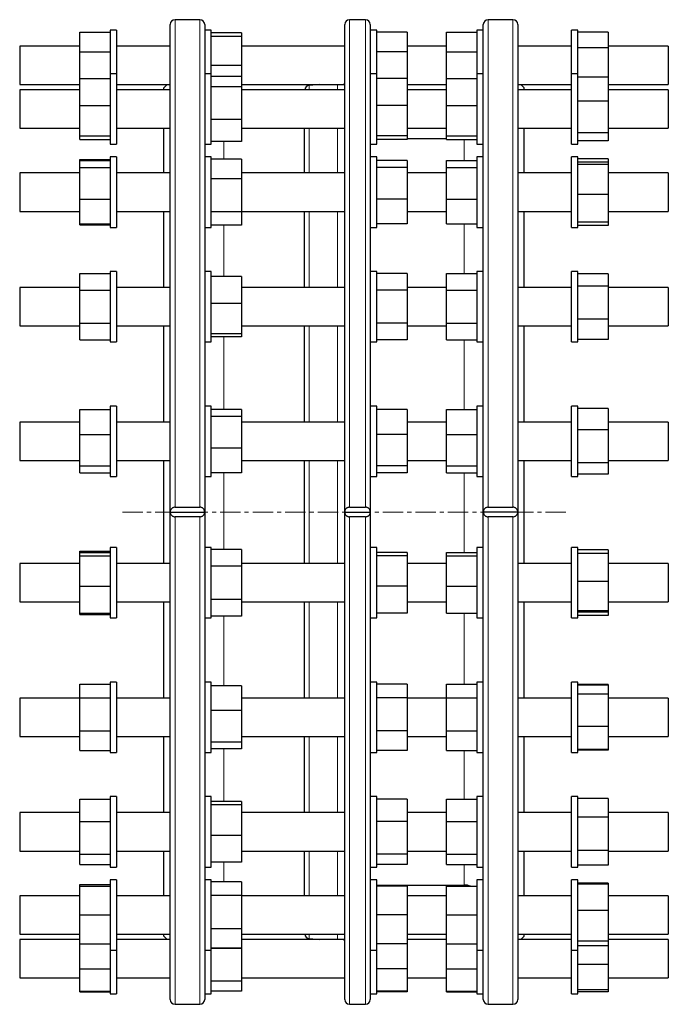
# Model space of a CAD drawing. Header units: millimetres. Extents: x 90 to 1275, y 69 to 1160.
# Tile 2 of 2: x 870 to 1275, y 527 to 1142. Entities that reach past the tile are written whole.
import ezdxf

# ---------------------------------------------------------------- set-up
doc = ezdxf.new("R2010")
doc.units = ezdxf.units.MM
doc.linetypes.add('CENTERX2', pattern=[20.32, 12.7, -2.54, 2.54, -2.54])
doc.layers.add('FORMAT', color=7, linetype='Continuous')

msp = doc.modelspace()

# ---------------------------------------------------------------- linework, layer by layer
at = {"color": 7, "linetype": 'Continuous', "lineweight": 25}
for p, q in [((964.11, 834.53), (964.11, 1139.03)), ((982.61, 1142.03), (967.11, 1142.03)), ((985.61, 1139.03), (985.61, 1135.28)), ((1073.05, 834.53), (1073.05, 1139.03)), ((1086.05, 1142.03), (1076.05, 1142.03)), ((1089.05, 1139.03), (1089.05, 1135.28)), ((1159.61, 1135.28), (1159.61, 1139.03)), ((1178.11, 1142.03), (1162.61, 1142.03)), ((1181.11, 1139.03), (1181.11, 834.53)), ((907.61, 1122.01), (907.61, 1134.22)), ((907.61, 1134.22), (926.61, 1134.22)), ((930.61, 1135.55), (926.61, 1135.55)), ((926.61, 1135.55), (926.61, 1108.24)), ((930.61, 1135.55), (930.61, 1108.24)), ((989.61, 1135.55), (985.61, 1135.55)), ((985.61, 1135.28), (985.61, 1105.84)), ((989.61, 1113.44), (989.61, 1135.55)), ((1008.61, 1133.86), (989.61, 1133.86)), ((1008.61, 1131.61), (989.61, 1131.61)), ((1008.61, 1133.86), (1008.61, 1131.61)), ((1008.61, 1131.61), (1008.61, 1131.5)), ((1093.05, 1135.55), (1089.05, 1135.55)), ((1089.05, 1135.28), (1089.05, 1105.84)), ((1093.05, 1108.24), (1093.05, 1135.55)), ((1112.05, 1134.22), (1093.05, 1134.22)), ((1112.05, 1134.22), (1112.05, 1122.01)), ((1136.61, 1134.22), (1155.61, 1134.22)), ((1136.61, 1122.01), (1136.61, 1134.22)), ((1159.61, 1135.55), (1155.61, 1135.55)), ((1155.61, 1135.55), (1155.61, 1108.24)), ((1159.61, 1105.84), (1159.61, 1135.28)), ((1218.61, 1135.55), (1214.61, 1135.55)), ((1214.61, 1125.18), (1214.61, 1135.55)), ((1218.61, 1125.18), (1218.61, 1135.55)), ((1237.61, 1134.33), (1218.61, 1134.33)), ((1237.61, 1134.33), (1237.61, 1124.54)), ((907.61, 1125.55), (870.11, 1125.55)), ((870.11, 1125.55), (870.11, 1101.55)), ((964.11, 1125.55), (930.61, 1125.55)), ((1008.61, 1131.5), (989.61, 1131.5)), ((1008.61, 1131.5), (1008.61, 1113.45)), ((1073.05, 1125.55), (1008.61, 1125.55)), ((1136.61, 1125.55), (1112.05, 1125.55)), ((1214.61, 1125.55), (1181.11, 1125.55)), ((1275.11, 1125.55), (1237.61, 1125.55)), ((1275.11, 1125.55), (1275.11, 1101.55)), ((907.61, 1122.01), (926.61, 1122.01)), ((907.61, 1105.23), (907.61, 1122.01)), ((1112.05, 1122.01), (1093.05, 1122.01)), ((1112.05, 1122.01), (1112.05, 1105.23)), ((1136.61, 1122.01), (1155.61, 1122.01)), ((1136.61, 1105.23), (1136.61, 1122.01)), ((1214.61, 1108.24), (1214.61, 1125.18)), ((1218.61, 1108.24), (1218.61, 1125.18)), ((1237.61, 1124.54), (1218.61, 1124.54)), ((1237.61, 1124.54), (1237.61, 1106.21)), ((1008.61, 1113.45), (989.61, 1113.45)), ((989.61, 1108.24), (989.61, 1113.44)), ((1008.61, 1113.45), (1008.61, 1106.59)), ((930.61, 1108.24), (926.61, 1108.24)), ((926.61, 1108.24), (926.61, 1064.24)), ((930.61, 1108.24), (930.61, 1064.24)), ((989.61, 1108.24), (985.61, 1108.24)), ((989.61, 1079.33), (989.61, 1108.24)), ((1093.05, 1108.24), (1089.05, 1108.24)), ((1093.05, 1064.24), (1093.05, 1108.24)), ((1159.61, 1108.24), (1155.61, 1108.24)), ((1155.61, 1108.24), (1155.61, 1064.24)), ((1218.61, 1108.24), (1214.61, 1108.24)), ((1214.61, 1091.53), (1214.61, 1108.24)), ((1218.61, 1091.53), (1218.61, 1108.24)), ((870.11, 1101.55), (907.61, 1101.55)), ((907.61, 1088.41), (907.61, 1105.23)), ((907.61, 1105.23), (926.61, 1105.23)), ((930.61, 1101.55), (964.11, 1101.55)), ((962.13, 1101.55), (960.11, 1099.53)), ((985.61, 1105.84), (985.61, 1049.84)), ((1008.61, 1106.59), (989.61, 1106.59)), ((1008.61, 1106.59), (1008.61, 1100.07)), ((1008.61, 1101.55), (1072.49, 1101.55)), ((1057.59, 1101.55), (1050.79, 1100.96)), ((1089.05, 1105.84), (1089.05, 1049.84)), ((1112.05, 1105.23), (1093.05, 1105.23)), ((1112.05, 1105.23), (1112.05, 1088.41)), ((1112.05, 1101.55), (1136.61, 1101.55)), ((1136.61, 1088.41), (1136.61, 1105.23)), ((1136.61, 1105.23), (1155.61, 1105.23)), ((1159.61, 1049.84), (1159.61, 1105.84)), ((1181.11, 1101.55), (1214.61, 1101.55)), ((1185.11, 1099.53), (1183.09, 1101.55)), ((1237.61, 1106.21), (1218.61, 1106.21)), ((1237.61, 1106.21), (1237.61, 1091.24)), ((1237.61, 1101.55), (1275.11, 1101.55)), ((907.61, 1098.24), (870.11, 1098.24)), ((870.11, 1098.24), (870.11, 1074.24)), ((964.11, 1098.24), (930.61, 1098.24)), ((960.11, 1098.24), (960.11, 1099.53)), ((1008.61, 1100.07), (989.61, 1100.07)), ((1008.61, 1100.07), (1008.61, 1079.72)), ((1073.05, 1098.24), (1008.61, 1098.24)), ((1136.61, 1098.24), (1112.05, 1098.24)), ((1214.61, 1098.24), (1181.11, 1098.24)), ((1185.11, 1098.24), (1185.11, 1099.53)), ((1275.11, 1098.24), (1237.61, 1098.24)), ((1275.11, 1098.24), (1275.11, 1074.24)), ((1214.61, 1064.24), (1214.61, 1091.53)), ((1218.61, 1064.24), (1218.61, 1091.53)), ((1237.61, 1091.24), (1218.61, 1091.24)), ((1237.61, 1091.24), (1237.61, 1071.27)), ((907.61, 1088.41), (926.61, 1088.41)), ((907.61, 1069.42), (907.61, 1088.41)), ((1112.05, 1088.41), (1093.05, 1088.41)), ((1112.05, 1088.41), (1112.05, 1069.42)), ((1136.61, 1069.42), (1136.61, 1088.41)), ((1136.61, 1088.41), (1155.61, 1088.41)), ((1008.61, 1079.72), (989.61, 1079.72)), ((989.61, 1064.24), (989.61, 1079.33)), ((1008.61, 1079.72), (1008.61, 1065.89)), ((870.11, 1074.24), (907.61, 1074.24)), ((930.61, 1074.24), (964.11, 1074.24)), ((960.11, 1046.29), (960.11, 1074.24)), ((1008.61, 1074.24), (1072.93, 1074.24)), ((1048.05, 1046.29), (1048.05, 1074.24)), ((1112.05, 1074.24), (1136.61, 1074.24)), ((1181.11, 1074.24), (1214.61, 1074.24)), ((1185.11, 1046.29), (1185.11, 1074.24)), ((1237.61, 1071.27), (1218.61, 1071.27)), ((1237.61, 1074.24), (1275.11, 1074.24)), ((1237.61, 1071.27), (1237.61, 1066.27)), ((907.61, 1069.42), (926.61, 1069.42)), ((907.61, 1067.25), (907.61, 1069.42)), ((907.61, 1067.25), (926.61, 1067.25)), ((926.61, 1064.24), (930.61, 1064.24)), ((985.61, 1064.24), (989.61, 1064.24)), ((1008.61, 1065.89), (989.61, 1065.89)), ((1089.05, 1064.24), (1093.05, 1064.24)), ((1112.05, 1069.42), (1093.05, 1069.42)), ((1112.05, 1067.25), (1093.05, 1067.25)), ((1112.05, 1069.42), (1112.05, 1067.25)), ((1136.61, 1067.53), (1112.05, 1067.53)), ((1136.61, 1069.42), (1155.61, 1069.42)), ((1136.61, 1067.25), (1136.61, 1069.42)), ((1136.61, 1067.25), (1155.61, 1067.25)), ((1155.61, 1064.24), (1159.61, 1064.24)), ((1214.61, 1064.24), (1218.61, 1064.24)), ((1237.61, 1066.27), (1218.61, 1066.27)), ((907.61, 1054.62), (926.61, 1054.62)), ((907.61, 1054.06), (907.61, 1054.62)), ((907.61, 1054.06), (926.61, 1054.06)), ((907.61, 1049.73), (907.61, 1054.06)), ((930.61, 1056.29), (926.61, 1056.29)), ((926.61, 1056.29), (926.61, 1012.29)), ((930.61, 1056.29), (930.61, 1012.29)), ((989.61, 1056.29), (985.61, 1056.29)), ((989.61, 1021.27), (989.61, 1056.29)), ((1008.61, 1054.95), (989.61, 1054.95)), ((1008.61, 1054.95), (1008.61, 1042.64)), ((1093.05, 1056.29), (1089.05, 1056.29)), ((1093.05, 1012.29), (1093.05, 1056.29)), ((1112.05, 1054.06), (1093.05, 1054.06)), ((1112.05, 1054.06), (1112.05, 1049.73)), ((1136.61, 1054.06), (1155.61, 1054.06)), ((1136.61, 1049.73), (1136.61, 1054.06)), ((1159.61, 1056.29), (1155.61, 1056.29)), ((1155.61, 1056.29), (1155.61, 1012.29)), ((1218.61, 1056.29), (1214.61, 1056.29)), ((1214.61, 1032.72), (1214.61, 1056.29)), ((1218.61, 1032.72), (1218.61, 1056.29)), ((1237.61, 1055.02), (1218.61, 1055.02)), ((1237.61, 1052.98), (1218.61, 1052.98)), ((1237.61, 1055.02), (1237.61, 1052.98)), ((1237.61, 1052.98), (1237.61, 1051.5)), ((907.61, 1046.29), (870.11, 1046.29)), ((870.11, 1046.29), (870.11, 1022.29)), ((907.61, 1049.73), (926.61, 1049.73)), ((907.61, 1029.97), (907.61, 1049.73)), ((964.11, 1046.29), (930.61, 1046.29)), ((985.61, 1049.84), (985.61, 972.77)), ((1073.05, 1046.29), (1008.61, 1046.29)), ((1089.05, 1049.84), (1089.05, 972.77)), ((1112.05, 1049.73), (1093.05, 1049.73)), ((1112.05, 1049.73), (1112.05, 1029.97)), ((1136.61, 1046.29), (1112.05, 1046.29)), ((1136.61, 1049.73), (1155.61, 1049.73)), ((1136.61, 1029.97), (1136.61, 1049.73)), ((1159.61, 972.77), (1159.61, 1049.84)), ((1214.61, 1046.29), (1181.11, 1046.29)), ((1237.61, 1051.5), (1218.61, 1051.5)), ((1237.61, 1051.5), (1237.61, 1032.81)), ((1275.11, 1046.29), (1237.61, 1046.29)), ((1275.11, 1046.29), (1275.11, 1022.29)), ((1008.61, 1042.64), (989.61, 1042.64)), ((1008.61, 1042.64), (1008.61, 1021.99)), ((907.61, 1029.97), (926.61, 1029.97)), ((907.61, 1014.52), (907.61, 1029.97)), ((1112.05, 1029.97), (1093.05, 1029.97)), ((1112.05, 1029.97), (1112.05, 1014.52)), ((1136.61, 1029.97), (1155.61, 1029.97)), ((1136.61, 1014.52), (1136.61, 1029.97)), ((1214.61, 1012.29), (1214.61, 1032.72)), ((1237.61, 1032.81), (1218.61, 1032.81)), ((1218.61, 1012.29), (1218.61, 1032.72)), ((1237.61, 1032.81), (1237.61, 1015.59)), ((870.11, 1022.29), (907.61, 1022.29)), ((930.61, 1022.29), (964.11, 1022.29)), ((960.11, 974.78), (960.11, 1022.29)), ((1008.61, 1021.99), (989.61, 1021.99)), ((989.61, 1012.29), (989.61, 1021.27)), ((1008.61, 1022.29), (1073.05, 1022.29)), ((1008.61, 1021.99), (1008.61, 1013.63)), ((1048.05, 974.78), (1048.05, 1022.29)), ((1112.05, 1022.29), (1136.61, 1022.29)), ((1181.11, 1022.29), (1214.61, 1022.29)), ((1185.11, 974.78), (1185.11, 1022.29)), ((1237.61, 1022.29), (1275.11, 1022.29)), ((1237.61, 1015.59), (1218.61, 1015.59)), ((1237.61, 1015.59), (1237.61, 1013.56)), ((907.61, 1014.52), (926.61, 1014.52)), ((907.61, 1013.96), (907.61, 1014.52)), ((907.61, 1013.96), (926.61, 1013.96)), ((926.61, 1012.29), (930.61, 1012.29)), ((985.61, 1012.29), (989.61, 1012.29)), ((1008.61, 1013.63), (989.61, 1013.63)), ((1089.05, 1012.29), (1093.05, 1012.29)), ((1112.05, 1014.52), (1093.05, 1014.52)), ((1136.61, 1014.52), (1155.61, 1014.52)), ((1155.61, 1012.29), (1159.61, 1012.29)), ((1214.61, 1012.29), (1218.61, 1012.29)), ((1237.61, 1013.56), (1218.61, 1013.56)), ((930.61, 984.78), (926.61, 984.78)), ((926.61, 984.78), (926.61, 940.78)), ((930.61, 984.78), (930.61, 940.78)), ((989.61, 984.78), (985.61, 984.78)), ((989.61, 944.92), (989.61, 984.78)), ((1093.05, 984.78), (1089.05, 984.78)), ((1093.05, 940.78), (1093.05, 984.78)), ((1159.61, 984.78), (1155.61, 984.78)), ((1155.61, 984.78), (1155.61, 940.78)), ((1218.61, 984.78), (1214.61, 984.78)), ((1214.61, 954.51), (1214.61, 984.78)), ((1218.61, 954.51), (1218.61, 984.78)), ((907.61, 983.57), (926.61, 983.57)), ((907.61, 973.18), (907.61, 983.57)), ((1008.61, 981.73), (989.61, 981.73)), ((1008.61, 981.73), (1008.61, 964.85)), ((1112.05, 983.57), (1093.05, 983.57)), ((1112.05, 983.57), (1112.05, 973.18)), ((1136.61, 983.57), (1155.61, 983.57)), ((1136.61, 973.18), (1136.61, 983.57)), ((1237.61, 983.37), (1218.61, 983.37)), ((1237.61, 983.37), (1237.61, 975.55)), ((907.61, 974.78), (870.11, 974.78)), ((870.11, 974.78), (870.11, 950.78)), ((907.61, 952.39), (907.61, 973.18)), ((907.61, 973.18), (926.61, 973.18)), ((964.11, 974.78), (930.61, 974.78)), ((985.61, 972.77), (985.61, 882.16)), ((1073.05, 974.78), (1008.61, 974.78)), ((1089.05, 972.77), (1089.05, 882.16)), ((1112.05, 973.18), (1093.05, 973.18)), ((1136.61, 974.78), (1112.05, 974.78)), ((1112.05, 973.18), (1112.05, 952.39)), ((1136.61, 952.39), (1136.61, 973.18)), ((1136.61, 973.18), (1155.61, 973.18)), ((1159.61, 882.16), (1159.61, 972.77)), ((1214.61, 974.78), (1181.11, 974.78)), ((1237.61, 975.55), (1218.61, 975.55)), ((1237.61, 975.55), (1237.61, 954.97)), ((1275.11, 974.78), (1237.61, 974.78)), ((1275.11, 974.78), (1275.11, 950.78)), ((1008.61, 964.85), (989.61, 964.85)), ((1008.61, 964.85), (1008.61, 945.91)), ((1214.61, 940.78), (1214.61, 954.51)), ((1237.61, 954.97), (1218.61, 954.97)), ((1218.61, 940.78), (1218.61, 954.51)), ((1237.61, 954.97), (1237.61, 942.2)), ((870.11, 950.78), (907.61, 950.78)), ((907.61, 942), (907.61, 952.39)), ((907.61, 952.39), (926.61, 952.39)), ((930.61, 950.78), (964.11, 950.78)), ((960.11, 890.72), (960.11, 950.78)), ((1008.61, 950.78), (1073.05, 950.78)), ((1048.05, 890.72), (1048.05, 950.78)), ((1112.05, 952.39), (1093.05, 952.39)), ((1112.05, 952.39), (1112.05, 942)), ((1112.05, 950.78), (1136.61, 950.78)), ((1136.61, 952.39), (1155.61, 952.39)), ((1136.61, 942), (1136.61, 952.39)), ((1181.11, 950.78), (1214.61, 950.78)), ((1185.11, 890.72), (1185.11, 950.78)), ((1237.61, 950.78), (1275.11, 950.78)), ((907.61, 942), (926.61, 942)), ((1008.61, 945.91), (989.61, 945.91)), ((989.61, 940.78), (989.61, 944.92)), ((1008.61, 943.84), (989.61, 943.84)), ((1008.61, 945.91), (1008.61, 943.84)), ((1112.05, 942), (1093.05, 942)), ((1136.61, 942), (1155.61, 942)), ((1237.61, 942.2), (1218.61, 942.2)), ((926.61, 940.78), (930.61, 940.78)), ((985.61, 940.78), (989.61, 940.78)), ((1089.05, 940.78), (1093.05, 940.78)), ((1155.61, 940.78), (1159.61, 940.78)), ((1214.61, 940.78), (1218.61, 940.78)), ((907.61, 883.04), (907.61, 898.49)), ((907.61, 898.49), (926.61, 898.49)), ((930.61, 900.72), (926.61, 900.72)), ((926.61, 900.72), (926.61, 899.65)), ((926.61, 899.65), (926.61, 856.72)), ((930.61, 900.72), (930.61, 899.65)), ((930.61, 899.65), (930.61, 856.72)), ((989.61, 900.72), (985.61, 900.72)), ((989.61, 857.77), (989.61, 900.72)), ((1008.61, 898.52), (989.61, 898.52)), ((1008.61, 898.52), (1008.61, 894.1)), ((1093.05, 900.72), (1089.05, 900.72)), ((1093.05, 899.65), (1093.05, 900.72)), ((1093.05, 856.72), (1093.05, 899.65)), ((1112.05, 898.49), (1093.05, 898.49)), ((1112.05, 898.49), (1112.05, 883.04)), ((1136.61, 883.04), (1136.61, 898.49)), ((1136.61, 898.49), (1155.61, 898.49)), ((1159.61, 900.72), (1155.61, 900.72)), ((1155.61, 900.72), (1155.61, 899.65)), ((1155.61, 899.65), (1155.61, 856.72)), ((1218.61, 900.72), (1214.61, 900.72)), ((1214.61, 864.56), (1214.61, 900.72)), ((1218.61, 864.56), (1218.61, 900.72)), ((1237.61, 899.19), (1218.61, 899.19)), ((1237.61, 899.19), (1237.61, 885.8)), ((1008.61, 894.1), (989.61, 894.1)), ((1008.61, 894.1), (1008.61, 874.3)), ((907.61, 890.72), (870.11, 890.72)), ((870.11, 890.72), (870.11, 890.14)), ((870.11, 890.14), (870.11, 866.72)), ((964.11, 890.72), (930.61, 890.72)), ((1073.05, 890.72), (1008.61, 890.72)), ((1136.61, 890.72), (1112.05, 890.72)), ((1214.61, 890.72), (1181.11, 890.72)), ((1237.61, 885.8), (1218.61, 885.8)), ((1275.11, 890.72), (1237.61, 890.72)), ((1237.61, 885.8), (1237.61, 865.34)), ((1275.11, 890.72), (1275.11, 890.14)), ((1275.11, 890.14), (1275.11, 866.72)), ((907.61, 883.04), (926.61, 883.04)), ((907.61, 863.28), (907.61, 883.04)), ((985.61, 882.16), (985.61, 834.53)), ((1089.05, 882.16), (1089.05, 834.53)), ((1112.05, 883.04), (1093.05, 883.04)), ((1112.05, 883.04), (1112.05, 863.28)), ((1136.61, 863.28), (1136.61, 883.04)), ((1136.61, 883.04), (1155.61, 883.04)), ((1159.61, 834.53), (1159.61, 882.16)), ((1008.61, 874.3), (989.61, 874.3)), ((1008.61, 874.3), (1008.61, 858.92)), ((870.11, 866.72), (907.61, 866.72)), ((907.61, 863.28), (926.61, 863.28)), ((907.61, 858.96), (907.61, 863.28)), ((930.61, 866.72), (964.11, 866.72)), ((960.11, 802.34), (960.11, 866.72)), ((1008.61, 866.72), (1073.05, 866.72)), ((1048.05, 802.34), (1048.05, 866.72)), ((1112.05, 863.28), (1093.05, 863.28)), ((1112.05, 866.72), (1136.61, 866.72)), ((1112.05, 863.28), (1112.05, 858.96)), ((1136.61, 863.28), (1155.61, 863.28)), ((1136.61, 858.96), (1136.61, 863.28)), ((1181.11, 866.72), (1214.61, 866.72)), ((1185.11, 834.53), (1185.11, 866.72)), ((1214.61, 856.72), (1214.61, 864.56)), ((1237.61, 865.34), (1218.61, 865.34)), ((1218.61, 856.72), (1218.61, 864.56)), ((1237.61, 866.72), (1275.11, 866.72)), ((1237.61, 865.34), (1237.61, 858.26)), ((907.61, 858.96), (926.61, 858.96)), ((926.61, 856.72), (930.61, 856.72)), ((985.61, 856.72), (989.61, 856.72)), ((1008.61, 858.92), (989.61, 858.92)), ((989.61, 856.72), (989.61, 857.77)), ((1089.05, 856.72), (1093.05, 856.72)), ((1112.05, 858.96), (1093.05, 858.96)), ((1136.61, 858.96), (1155.61, 858.96)), ((1155.61, 856.72), (1159.61, 856.72)), ((1214.61, 856.72), (1218.61, 856.72)), ((1237.61, 858.26), (1218.61, 858.26)), ((967.11, 837.52), (982.61, 837.52)), ((1076.05, 837.52), (1086.05, 837.52)), ((1162.61, 837.52), (1178.11, 837.52)), ((964.11, 834.53), (985.61, 834.53)), ((964.11, 530.03), (964.11, 834.53)), ((982.61, 831.55), (967.11, 831.55)), ((985.61, 834.53), (985.61, 786.9)), ((1073.05, 834.53), (1089.05, 834.53)), ((1073.05, 530.03), (1073.05, 834.53)), ((1086.05, 831.55), (1076.05, 831.55)), ((1089.05, 834.53), (1089.05, 786.9)), ((1181.11, 834.53), (1159.61, 834.53)), ((1159.61, 786.9), (1159.61, 834.53)), ((1178.11, 831.55), (1162.61, 831.55)), ((1181.11, 834.53), (1181.11, 530.03)), ((1185.11, 802.34), (1185.11, 834.53)), ((930.61, 812.34), (926.61, 812.34)), ((926.61, 812.34), (926.61, 808.14)), ((930.61, 812.34), (930.61, 808.14)), ((989.61, 812.34), (985.61, 812.34)), ((989.61, 768.34), (989.61, 812.34)), ((1093.05, 812.34), (1089.05, 812.34)), ((1093.05, 808.14), (1093.05, 812.34)), ((1159.61, 812.34), (1155.61, 812.34)), ((1155.61, 812.34), (1155.61, 808.14)), ((1218.61, 812.34), (1214.61, 812.34)), ((1214.61, 771.66), (1214.61, 812.34)), ((1218.61, 771.66), (1218.61, 812.34)), ((907.61, 809.33), (907.61, 810.11)), ((907.61, 810.11), (926.61, 810.11)), ((907.61, 809.33), (926.61, 809.33)), ((907.61, 807.15), (907.61, 809.33)), ((907.61, 788.17), (907.61, 807.15)), ((907.61, 807.15), (926.61, 807.15)), ((926.61, 808.14), (926.61, 768.34)), ((930.61, 808.14), (930.61, 768.34)), ((1008.61, 811.12), (989.61, 811.12)), ((1008.61, 811.12), (1008.61, 800.64)), ((1112.05, 809.33), (1093.05, 809.33)), ((1093.05, 768.34), (1093.05, 808.14)), ((1112.05, 807.15), (1093.05, 807.15)), ((1112.05, 809.33), (1112.05, 807.15)), ((1112.05, 807.15), (1112.05, 788.17)), ((1136.61, 809.33), (1155.61, 809.33)), ((1136.61, 807.15), (1136.61, 809.33)), ((1136.61, 807.15), (1155.61, 807.15)), ((1136.61, 788.17), (1136.61, 807.15)), ((1155.61, 808.14), (1155.61, 768.34)), ((1237.61, 810.8), (1218.61, 810.8)), ((1237.61, 808.68), (1218.61, 808.68)), ((1237.61, 810.8), (1237.61, 808.68)), ((1237.61, 808.68), (1237.61, 791.03)), ((907.61, 802.34), (870.11, 802.34)), ((870.11, 802.34), (870.11, 800.05)), ((870.11, 800.05), (870.11, 778.34)), ((964.11, 802.34), (930.61, 802.34)), ((1008.61, 800.64), (989.61, 800.64)), ((1073.05, 802.34), (1008.61, 802.34)), ((1008.61, 800.64), (1008.61, 779.85)), ((1136.61, 802.34), (1112.05, 802.34)), ((1214.61, 802.34), (1181.11, 802.34)), ((1275.11, 802.34), (1237.61, 802.34)), ((1275.11, 802.34), (1275.11, 800.05)), ((1275.11, 800.05), (1275.11, 778.34)), ((907.61, 788.17), (926.61, 788.17)), ((907.61, 771.35), (907.61, 788.17)), ((1112.05, 788.17), (1093.05, 788.17)), ((1112.05, 788.17), (1112.05, 771.35)), ((1136.61, 788.17), (1155.61, 788.17)), ((1136.61, 771.35), (1136.61, 788.17)), ((1237.61, 791.03), (1218.61, 791.03)), ((1237.61, 791.03), (1237.61, 772.7)), ((985.61, 786.9), (985.61, 696.29)), ((1089.05, 786.9), (1089.05, 696.29)), ((1159.61, 696.29), (1159.61, 786.9)), ((870.11, 778.34), (907.61, 778.34)), ((930.61, 778.34), (964.11, 778.34)), ((960.11, 718.28), (960.11, 778.34)), ((1008.61, 779.85), (989.61, 779.85)), ((1008.61, 779.85), (1008.61, 769.55)), ((1008.61, 778.34), (1073.05, 778.34)), ((1048.05, 718.28), (1048.05, 778.34)), ((1112.05, 778.34), (1136.61, 778.34)), ((1181.11, 778.34), (1214.61, 778.34)), ((1185.11, 718.28), (1185.11, 778.34)), ((1237.61, 778.34), (1275.11, 778.34)), ((907.61, 771.35), (926.61, 771.35)), ((907.61, 770.57), (907.61, 771.35)), ((907.61, 770.57), (926.61, 770.57)), ((1008.61, 769.55), (989.61, 769.55)), ((1112.05, 771.35), (1093.05, 771.35)), ((1136.61, 771.35), (1155.61, 771.35)), ((1214.61, 768.34), (1214.61, 771.66)), ((1237.61, 772.7), (1218.61, 772.7)), ((1237.61, 772), (1218.61, 772)), ((1218.61, 768.34), (1218.61, 771.66)), ((1237.61, 769.87), (1218.61, 769.87)), ((1237.61, 772.7), (1237.61, 772)), ((1237.61, 772), (1237.61, 769.87)), ((926.61, 768.34), (930.61, 768.34)), ((985.61, 768.34), (989.61, 768.34)), ((1089.05, 768.34), (1093.05, 768.34)), ((1155.61, 768.34), (1159.61, 768.34)), ((1214.61, 768.34), (1218.61, 768.34)), ((907.61, 727.06), (926.61, 727.06)), ((907.61, 726.95), (907.61, 727.06)), ((907.61, 726.95), (926.61, 726.95)), ((907.61, 718.5), (907.61, 726.95)), ((930.61, 728.28), (926.61, 728.28)), ((926.61, 728.28), (926.61, 719.21)), ((930.61, 728.28), (930.61, 719.21)), ((989.61, 728.28), (985.61, 728.28)), ((989.61, 684.28), (989.61, 728.28)), ((1008.61, 726.01), (989.61, 726.01)), ((1008.61, 726.01), (1008.61, 710.5)), ((1093.05, 728.28), (1089.05, 728.28)), ((1093.05, 719.21), (1093.05, 728.28)), ((1112.05, 726.95), (1093.05, 726.95)), ((1112.05, 726.95), (1112.05, 718.5)), ((1136.61, 726.95), (1155.61, 726.95)), ((1136.61, 718.5), (1136.61, 726.95)), ((1159.61, 728.28), (1155.61, 728.28)), ((1155.61, 728.28), (1155.61, 719.21)), ((1218.61, 728.28), (1214.61, 728.28)), ((1214.61, 684.92), (1214.61, 728.28)), ((1218.61, 684.92), (1218.61, 728.28)), ((1237.61, 726.86), (1218.61, 726.86)), ((1237.61, 726.45), (1218.61, 726.45)), ((1237.61, 726.86), (1237.61, 726.45)), ((1237.61, 726.45), (1237.61, 720.69)), ((1237.61, 720.69), (1218.61, 720.69)), ((1237.61, 720.69), (1237.61, 700.52)), ((907.61, 718.28), (870.11, 718.28)), ((870.11, 718.28), (870.11, 713.33)), ((907.61, 718.5), (926.61, 718.5)), ((907.61, 697.82), (907.61, 718.5)), ((926.61, 719.21), (926.61, 684.28)), ((930.61, 719.21), (930.61, 684.28)), ((964.11, 718.28), (930.61, 718.28)), ((1073.05, 718.28), (1008.61, 718.28)), ((1093.05, 684.28), (1093.05, 719.21)), ((1112.05, 718.5), (1093.05, 718.5)), ((1112.05, 718.5), (1112.05, 697.82)), ((1136.61, 718.28), (1112.05, 718.28)), ((1136.61, 697.82), (1136.61, 718.5)), ((1136.61, 718.5), (1155.61, 718.5)), ((1155.61, 719.21), (1155.61, 684.28)), ((1214.61, 718.28), (1181.11, 718.28)), ((1275.11, 718.28), (1237.61, 718.28)), ((1275.11, 718.28), (1275.11, 713.33)), ((870.11, 713.33), (870.11, 694.28)), ((1008.61, 710.5), (989.61, 710.5)), ((1008.61, 710.5), (1008.61, 690.76)), ((1275.11, 713.33), (1275.11, 694.28)), ((907.61, 685.61), (907.61, 697.82)), ((907.61, 697.82), (926.61, 697.82)), ((985.61, 696.29), (985.61, 619.22)), ((1089.05, 696.29), (1089.05, 619.22)), ((1112.05, 697.82), (1093.05, 697.82)), ((1112.05, 697.82), (1112.05, 685.61)), ((1136.61, 697.82), (1155.61, 697.82)), ((1136.61, 685.61), (1136.61, 697.82)), ((1159.61, 619.22), (1159.61, 696.29)), ((1237.61, 700.52), (1218.61, 700.52)), ((1237.61, 700.52), (1237.61, 686.1)), ((870.11, 694.28), (907.61, 694.28)), ((930.61, 694.28), (964.11, 694.28)), ((960.11, 646.77), (960.11, 694.28)), ((1008.61, 690.76), (989.61, 690.76)), ((1008.61, 694.28), (1073.05, 694.28)), ((1008.61, 690.76), (1008.61, 686.54)), ((1048.05, 646.77), (1048.05, 694.28)), ((1112.05, 694.28), (1136.61, 694.28)), ((1181.11, 694.28), (1214.61, 694.28)), ((1185.11, 646.77), (1185.11, 694.28)), ((1237.61, 694.28), (1275.11, 694.28)), ((907.61, 685.61), (926.61, 685.61)), ((907.61, 685.49), (907.61, 685.61)), ((907.61, 685.49), (926.61, 685.49)), ((926.61, 684.28), (930.61, 684.28)), ((985.61, 684.28), (989.61, 684.28)), ((1008.61, 686.54), (989.61, 686.54)), ((1089.05, 684.28), (1093.05, 684.28)), ((1112.05, 685.61), (1093.05, 685.61)), ((1136.61, 685.61), (1155.61, 685.61)), ((1155.61, 684.28), (1159.61, 684.28)), ((1214.61, 684.28), (1214.61, 684.92)), ((1214.61, 684.28), (1218.61, 684.28)), ((1237.61, 686.1), (1218.61, 686.1)), ((1237.61, 685.69), (1218.61, 685.69)), ((1218.61, 684.28), (1218.61, 684.92)), ((1237.61, 686.1), (1237.61, 685.69)), ((907.61, 641.2), (907.61, 655.1)), ((907.61, 655.1), (926.61, 655.1)), ((930.61, 656.77), (926.61, 656.77)), ((926.61, 656.77), (926.61, 641.57)), ((930.61, 656.77), (930.61, 641.57)), ((989.61, 656.77), (985.61, 656.77)), ((989.61, 612.77), (989.61, 656.77)), ((1008.61, 653.8), (989.61, 653.8)), ((1008.61, 653.8), (1008.61, 651.53)), ((1093.05, 656.77), (1089.05, 656.77)), ((1093.05, 641.57), (1093.05, 656.77)), ((1112.05, 655.1), (1093.05, 655.1)), ((1112.05, 655.1), (1112.05, 641.2)), ((1136.61, 655.1), (1155.61, 655.1)), ((1136.61, 641.2), (1136.61, 655.1)), ((1159.61, 656.77), (1155.61, 656.77)), ((1155.61, 656.77), (1155.61, 641.57)), ((1218.61, 656.77), (1214.61, 656.77)), ((1214.61, 612.77), (1214.61, 656.77)), ((1218.61, 612.77), (1218.61, 656.77)), ((1237.61, 655.5), (1218.61, 655.5)), ((1237.61, 655.5), (1237.61, 643.86)), ((907.61, 646.77), (870.11, 646.77)), ((870.11, 646.77), (870.11, 638.48)), ((964.11, 646.77), (930.61, 646.77)), ((1008.61, 651.53), (989.61, 651.53)), ((1008.61, 651.53), (1008.61, 632.49)), ((1073.05, 646.77), (1008.61, 646.77)), ((1136.61, 646.77), (1112.05, 646.77)), ((1214.61, 646.77), (1181.11, 646.77)), ((1275.11, 646.77), (1237.61, 646.77)), ((1275.11, 646.77), (1275.11, 638.48)), ((907.61, 641.2), (926.61, 641.2)), ((907.61, 620.87), (907.61, 641.2)), ((926.61, 641.57), (926.61, 612.77)), ((930.61, 641.57), (930.61, 612.77)), ((1093.05, 612.77), (1093.05, 641.57)), ((1112.05, 641.2), (1093.05, 641.2)), ((1112.05, 641.2), (1112.05, 620.87)), ((1136.61, 641.2), (1155.61, 641.2)), ((1136.61, 620.87), (1136.61, 641.2)), ((1155.61, 641.57), (1155.61, 612.77)), ((1237.61, 643.86), (1218.61, 643.86)), ((1237.61, 643.86), (1237.61, 623.12)), ((870.11, 638.48), (870.11, 622.77)), ((1275.11, 638.48), (1275.11, 622.77)), ((1008.61, 632.49), (989.61, 632.49)), ((1008.61, 632.49), (1008.61, 615.74)), ((870.11, 622.77), (907.61, 622.77)), ((930.61, 622.77), (964.11, 622.77)), ((960.11, 594.82), (960.11, 622.77)), ((1008.61, 622.77), (1073.05, 622.77)), ((1048.05, 594.82), (1048.05, 622.77)), ((1112.05, 622.77), (1136.61, 622.77)), ((1181.11, 622.77), (1214.61, 622.77)), ((1185.11, 594.82), (1185.11, 622.77)), ((1237.61, 623.12), (1218.61, 623.12)), ((1237.61, 623.12), (1237.61, 614.04)), ((1237.61, 622.77), (1275.11, 622.77)), ((907.61, 620.87), (926.61, 620.87)), ((907.61, 614.44), (907.61, 620.87)), ((985.61, 619.22), (985.61, 563.22)), ((1008.61, 615.74), (989.61, 615.74)), ((1089.05, 619.22), (1089.05, 563.22)), ((1112.05, 620.87), (1093.05, 620.87)), ((1112.05, 620.87), (1112.05, 614.44)), ((1136.61, 620.87), (1155.61, 620.87)), ((1136.61, 614.44), (1136.61, 620.87)), ((1159.61, 563.22), (1159.61, 619.22)), ((907.61, 614.44), (926.61, 614.44)), ((926.61, 612.77), (930.61, 612.77)), ((985.61, 612.77), (989.61, 612.77)), ((1089.05, 612.77), (1093.05, 612.77)), ((1112.05, 614.44), (1093.05, 614.44)), ((1136.61, 614.44), (1155.61, 614.44)), ((1155.61, 612.77), (1159.61, 612.77)), ((1214.61, 612.77), (1218.61, 612.77)), ((1237.61, 614.04), (1218.61, 614.04)), ((930.61, 604.82), (926.61, 604.82)), ((926.61, 604.82), (926.61, 582.82)), ((930.61, 604.82), (930.61, 582.82)), ((989.61, 604.82), (985.61, 604.82)), ((989.61, 560.82), (989.61, 604.82)), ((1008.61, 603.5), (989.61, 603.5)), ((1008.61, 603.5), (1008.61, 594.95)), ((1093.05, 604.82), (1089.05, 604.82)), ((1093.05, 582.82), (1093.05, 604.82)), ((1159.61, 604.82), (1155.61, 604.82)), ((1155.61, 604.82), (1155.61, 582.82)), ((1218.61, 604.82), (1214.61, 604.82)), ((1214.61, 560.82), (1214.61, 604.82)), ((1218.61, 560.82), (1218.61, 604.82)), ((1237.61, 602.79), (1218.61, 602.79)), ((1237.61, 602.79), (1237.61, 602.08)), ((907.61, 601.81), (926.61, 601.81)), ((907.61, 600.82), (907.61, 601.81)), ((907.61, 582.82), (907.61, 600.82)), ((907.61, 600.82), (926.61, 600.82)), ((1093.05, 601.53), (1147.61, 601.53)), ((1112.05, 600.82), (1093.05, 600.82)), ((1112.05, 601.53), (1112.05, 600.82)), ((1112.05, 600.82), (1112.05, 582.82)), ((1136.61, 600.82), (1136.61, 601.53)), ((1136.61, 582.82), (1136.61, 600.82)), ((1136.61, 600.82), (1155.61, 600.82)), ((1237.61, 602.08), (1218.61, 602.08)), ((1237.61, 602.08), (1237.61, 585.68)), ((907.61, 594.82), (870.11, 594.82)), ((870.11, 594.82), (870.11, 582.82)), ((964.11, 594.82), (930.61, 594.82)), ((1008.61, 594.95), (989.61, 594.95)), ((1008.61, 594.95), (1008.61, 574.27)), ((1072.93, 594.82), (1008.61, 594.82)), ((1136.61, 594.82), (1112.05, 594.82)), ((1214.61, 594.82), (1181.11, 594.82)), ((1275.11, 594.82), (1237.61, 594.82)), ((1275.11, 594.82), (1275.11, 582.82)), ((1237.61, 585.68), (1218.61, 585.68)), ((1237.61, 585.68), (1237.61, 566.42)), ((870.11, 582.82), (870.11, 570.82)), ((907.61, 582.82), (926.61, 582.82)), ((907.61, 564.82), (907.61, 582.82)), ((926.61, 582.82), (926.61, 560.82)), ((930.61, 582.82), (930.61, 560.82)), ((1093.05, 560.82), (1093.05, 582.82)), ((1112.05, 582.82), (1093.05, 582.82)), ((1112.05, 582.82), (1112.05, 564.82)), ((1136.61, 582.82), (1155.61, 582.82)), ((1136.61, 564.82), (1136.61, 582.82)), ((1155.61, 582.82), (1155.61, 560.82)), ((1275.11, 582.82), (1275.11, 570.82)), ((1008.61, 574.27), (989.61, 574.27)), ((1008.61, 574.27), (1008.61, 562.14)), ((870.11, 570.82), (907.61, 570.82)), ((907.61, 567.51), (870.11, 567.51)), ((870.11, 567.51), (870.11, 551.8)), ((930.61, 570.82), (964.11, 570.82)), ((964.11, 567.51), (930.61, 567.51)), ((960.11, 569.53), (960.11, 570.82)), ((960.11, 569.53), (962.13, 567.51)), ((1008.61, 570.82), (1073.05, 570.82)), ((1072.49, 567.51), (1008.61, 567.51)), ((1050.79, 568.1), (1057.59, 567.51)), ((1112.05, 570.82), (1136.61, 570.82)), ((1136.61, 567.51), (1112.05, 567.51)), ((1181.11, 570.82), (1214.61, 570.82)), ((1214.61, 567.51), (1181.11, 567.51)), ((1183.09, 567.51), (1185.11, 569.53)), ((1185.11, 569.53), (1185.11, 570.82)), ((1237.61, 566.42), (1218.61, 566.42)), ((1237.61, 570.82), (1275.11, 570.82)), ((1275.11, 567.51), (1237.61, 567.51)), ((1237.61, 566.42), (1237.61, 563.56)), ((1275.11, 567.51), (1275.11, 551.8)), ((907.61, 564.82), (926.61, 564.82)), ((907.61, 549.09), (907.61, 564.82)), ((926.61, 560.82), (930.61, 560.82)), ((926.61, 560.82), (926.61, 548.71)), ((930.61, 560.82), (930.61, 548.71)), ((985.61, 563.22), (985.61, 533.78)), ((985.61, 560.82), (989.61, 560.82)), ((1008.61, 562.14), (989.61, 562.14)), ((1008.61, 561.83), (989.61, 561.83)), ((989.61, 533.51), (989.61, 560.82)), ((1008.61, 562.14), (1008.61, 561.83)), ((1008.61, 561.83), (1008.61, 541.52)), ((1089.05, 563.22), (1089.05, 533.78)), ((1089.05, 560.82), (1093.05, 560.82)), ((1112.05, 564.82), (1093.05, 564.82)), ((1093.05, 548.71), (1093.05, 560.82)), ((1112.05, 564.82), (1112.05, 549.09)), ((1136.61, 564.82), (1155.61, 564.82)), ((1136.61, 549.09), (1136.61, 564.82)), ((1155.61, 560.82), (1159.61, 560.82)), ((1155.61, 560.82), (1155.61, 548.71)), ((1159.61, 533.78), (1159.61, 563.22)), ((1214.61, 560.82), (1218.61, 560.82)), ((1214.61, 533.51), (1214.61, 560.82)), ((1237.61, 563.56), (1218.61, 563.56)), ((1218.61, 533.51), (1218.61, 560.82)), ((1237.61, 563.56), (1237.61, 551.87)), ((870.11, 551.8), (870.11, 543.51)), ((907.61, 549.09), (926.61, 549.09)), ((907.61, 535.18), (907.61, 549.09)), ((926.61, 548.71), (926.61, 533.51)), ((930.61, 548.71), (930.61, 533.51)), ((1112.05, 549.09), (1093.05, 549.09)), ((1093.05, 533.51), (1093.05, 548.71)), ((1112.05, 549.09), (1112.05, 535.18)), ((1136.61, 535.18), (1136.61, 549.09)), ((1136.61, 549.09), (1155.61, 549.09)), ((1155.61, 548.71), (1155.61, 533.51)), ((1237.61, 551.87), (1218.61, 551.87)), ((1237.61, 551.87), (1237.61, 535.97)), ((1275.11, 551.8), (1275.11, 543.51)), ((870.11, 543.51), (907.61, 543.51)), ((930.61, 543.51), (964.11, 543.51)), ((1008.61, 541.52), (989.61, 541.52)), ((1008.61, 543.51), (1073.05, 543.51)), ((1008.61, 541.52), (1008.61, 535.2)), ((1112.05, 543.51), (1136.61, 543.51)), ((1181.11, 543.51), (1214.61, 543.51)), ((1237.61, 543.51), (1275.11, 543.51)), ((907.61, 535.18), (926.61, 535.18)), ((907.61, 534.84), (907.61, 535.18)), ((1008.61, 535.2), (989.61, 535.2)), ((1112.05, 535.18), (1093.05, 535.18)), ((1112.05, 535.18), (1112.05, 534.84)), ((1136.61, 535.18), (1155.61, 535.18)), ((1136.61, 534.84), (1136.61, 535.18)), ((1237.61, 535.97), (1218.61, 535.97)), ((1237.61, 535.97), (1237.61, 534.74)), ((907.61, 534.84), (926.61, 534.84)), ((926.61, 533.51), (930.61, 533.51)), ((985.61, 533.78), (985.61, 530.03)), ((985.61, 533.51), (989.61, 533.51)), ((1089.05, 533.78), (1089.05, 530.03)), ((1089.05, 533.51), (1093.05, 533.51)), ((1112.05, 534.84), (1093.05, 534.84)), ((1136.61, 534.84), (1155.61, 534.84)), ((1155.61, 533.51), (1159.61, 533.51)), ((1159.61, 530.03), (1159.61, 533.78)), ((1214.61, 533.51), (1218.61, 533.51)), ((1237.61, 534.74), (1218.61, 534.74)), ((967.11, 527.03), (982.61, 527.03)), ((1076.05, 527.03), (1086.05, 527.03)), ((1162.61, 527.03), (1178.11, 527.03))]:
    msp.add_line(p, q, dxfattribs=at)
at = {"color": 8, "linetype": 'Continuous', "lineweight": 18}
for p, q in [((967.11, 1142.03), (967.11, 837.52)), ((982.61, 837.52), (982.61, 1142.03)), ((1076.05, 1142.03), (1076.05, 837.52)), ((1086.05, 837.52), (1086.05, 1142.03)), ((1162.61, 1142.03), (1162.61, 837.52)), ((1178.11, 837.52), (1178.11, 1142.03)), ((1050.79, 1100.96), (1050.79, 1098.24)), ((1068.49, 1098.24), (1068.49, 1101.55)), ((1050.79, 1074.24), (1050.79, 1046.29)), ((1068.49, 1046.29), (1068.49, 1074.24)), ((997.61, 1065.89), (997.61, 1054.95)), ((1147.61, 1054.06), (1147.61, 1067.25)), ((1050.79, 1022.29), (1050.79, 974.78)), ((1068.49, 974.78), (1068.49, 1022.29)), ((997.61, 1013.63), (997.61, 981.73)), ((1147.61, 983.57), (1147.61, 1014.52)), ((1050.79, 950.78), (1050.79, 890.72)), ((1068.49, 890.72), (1068.49, 950.78)), ((997.61, 943.84), (997.61, 898.52)), ((1147.61, 898.49), (1147.61, 942)), ((1050.79, 866.72), (1050.79, 834.53)), ((1068.49, 802.34), (1068.49, 866.72)), ((997.61, 858.92), (997.61, 811.12)), ((1147.61, 809.33), (1147.61, 858.96)), ((967.11, 831.55), (967.11, 527.03)), ((982.61, 527.03), (982.61, 831.55)), ((1050.79, 834.53), (1050.79, 802.34)), ((1076.05, 831.55), (1076.05, 527.03)), ((1086.05, 527.03), (1086.05, 831.55)), ((1162.61, 831.55), (1162.61, 527.03)), ((1178.11, 527.03), (1178.11, 831.55)), ((1050.79, 778.34), (1050.79, 718.28)), ((1068.49, 718.28), (1068.49, 778.34)), ((997.61, 769.55), (997.61, 726.01)), ((1147.61, 726.95), (1147.61, 771.35)), ((1050.79, 694.28), (1050.79, 646.77)), ((1068.49, 646.77), (1068.49, 694.28)), ((997.61, 686.54), (997.61, 653.8)), ((1147.61, 655.1), (1147.61, 685.61)), ((1050.79, 622.77), (1050.79, 594.82)), ((1068.49, 594.82), (1068.49, 622.77)), ((997.61, 615.74), (997.61, 603.5)), ((1147.61, 601.53), (1147.61, 614.44)), ((1050.79, 570.82), (1050.79, 568.1)), ((1068.49, 567.51), (1068.49, 570.82))]:
    msp.add_line(p, q, dxfattribs=at)
at = {"color": 7, "linetype": 'Continuous', "lineweight": 25}
for centre, radius, start, end in [((967.11, 1139.03), 3, 90, 180), ((982.61, 1139.03), 3, 0, 90), ((1076.05, 1139.03), 3, 90, 180), ((1086.05, 1139.03), 3, 0, 90), ((1162.61, 1139.03), 3, 90, 180), ((1178.11, 1139.03), 3, 0, 90), ((1051.05, 1097.97), 3, 95, 174.81491), ((1147.61, 589.53), 12, 70.20124, 90), ((1051.05, 571.09), 3, 185.18509, 265), ((967.11, 530.03), 3, 180, 270), ((982.61, 530.03), 3, 270, 0), ((1076.05, 530.03), 3, 180, 270), ((1086.05, 530.03), 3, 270, 360), ((1162.61, 530.03), 3, 180, 270), ((1178.11, 530.03), 3, 270, 0)]:
    msp.add_arc(centre, radius, start, end, dxfattribs=at)
for points, knots in [([(1072.49, 1101.56), (1072.51, 1101.56), (1072.56, 1101.56), (1072.67, 1101.65), (1072.78, 1101.81), (1072.89, 1102.02), (1072.98, 1102.29), (1073.04, 1102.59), (1073.05, 1102.81), (1073.05, 1102.92)], [0, 0, 0, 0, 0.130671, 0.283566, 0.436469, 0.592754, 0.74902, 0.874177, 1, 1, 1, 1]), ([(1072.93, 1074.24), (1072.96, 1074.25), (1073.02, 1074.26), (1073.05, 1074.34), (1073.05, 1074.4), (1073.05, 1074.41)], [0, 0, 0, 0, 0.449817, 0.923272, 1, 1, 1, 1]), ([(967.11, 837.52), (966.87, 837.52), (966.64, 837.49), (966.18, 837.38), (965.97, 837.3), (965.58, 837.11), (965.4, 836.99), (965.08, 836.74), (964.94, 836.6), (964.57, 836.17), (964.4, 835.86), (964.17, 835.2), (964.11, 834.87), (964.11, 834.53)], [0, 0, 0, 0, 0.125, 0.125, 0.25, 0.25, 0.375, 0.375, 0.5, 0.5, 0.75, 0.75, 1, 1, 1, 1]), ([(985.61, 834.53), (985.61, 834.87), (985.56, 835.2), (985.38, 835.69), (985.31, 835.85), (985.13, 836.16), (985.03, 836.31), (984.79, 836.6), (984.64, 836.74), (984.33, 836.99), (984.15, 837.1), (983.76, 837.3), (983.55, 837.38), (983.21, 837.46), (983.09, 837.48), (982.85, 837.51), (982.73, 837.52), (982.61, 837.52)], [0, 0, 0, 0, 0.25, 0.25, 0.375, 0.375, 0.5, 0.5, 0.625, 0.625, 0.75, 0.75, 0.875, 0.875, 0.9375, 0.9375, 1, 1, 1, 1]), ([(1076.05, 837.52), (1075.81, 837.52), (1075.57, 837.49), (1075.12, 837.38), (1074.91, 837.3), (1074.52, 837.11), (1074.34, 836.99), (1074.02, 836.74), (1073.88, 836.6), (1073.51, 836.17), (1073.34, 835.86), (1073.11, 835.2), (1073.05, 834.87), (1073.05, 834.53)], [0, 0, 0, 0, 0.125, 0.125, 0.25, 0.25, 0.375, 0.375, 0.5, 0.5, 0.75, 0.75, 1, 1, 1, 1]), ([(1089.05, 834.53), (1089.05, 834.87), (1088.99, 835.2), (1088.82, 835.69), (1088.75, 835.85), (1088.57, 836.16), (1088.47, 836.31), (1088.22, 836.6), (1088.08, 836.74), (1087.76, 836.99), (1087.59, 837.1), (1087.2, 837.3), (1086.98, 837.38), (1086.64, 837.46), (1086.53, 837.48), (1086.29, 837.51), (1086.17, 837.52), (1086.05, 837.52)], [0, 0, 0, 0, 0.25, 0.25, 0.375, 0.375, 0.5, 0.5, 0.625, 0.625, 0.75, 0.75, 0.875, 0.875, 0.9375, 0.9375, 1, 1, 1, 1]), ([(1162.61, 837.52), (1162.37, 837.52), (1162.14, 837.49), (1161.68, 837.38), (1161.47, 837.3), (1161.08, 837.11), (1160.9, 836.99), (1160.58, 836.74), (1160.44, 836.6), (1160.07, 836.17), (1159.9, 835.86), (1159.67, 835.2), (1159.61, 834.87), (1159.61, 834.53)], [0, 0, 0, 0, 0.125, 0.125, 0.25, 0.25, 0.375, 0.375, 0.5, 0.5, 0.75, 0.75, 1, 1, 1, 1]), ([(1181.11, 834.53), (1181.11, 834.87), (1181.06, 835.2), (1180.88, 835.69), (1180.81, 835.85), (1180.63, 836.16), (1180.53, 836.31), (1180.29, 836.6), (1180.14, 836.74), (1179.83, 836.99), (1179.65, 837.1), (1179.26, 837.3), (1179.05, 837.38), (1178.71, 837.46), (1178.59, 837.48), (1178.35, 837.51), (1178.23, 837.52), (1178.11, 837.52)], [0, 0, 0, 0, 0.25, 0.25, 0.375, 0.375, 0.5, 0.5, 0.625, 0.625, 0.75, 0.75, 0.875, 0.875, 0.9375, 0.9375, 1, 1, 1, 1]), ([(964.11, 834.53), (964.11, 834.19), (964.17, 833.86), (964.34, 833.37), (964.41, 833.21), (964.59, 832.9), (964.7, 832.75), (964.94, 832.46), (965.08, 832.32), (965.4, 832.07), (965.57, 831.96), (965.97, 831.76), (966.18, 831.68), (966.52, 831.6), (966.64, 831.58), (966.87, 831.55), (966.99, 831.55), (967.11, 831.55)], [0, 0, 0, 0, 0.25, 0.25, 0.375, 0.375, 0.5, 0.5, 0.625, 0.625, 0.75, 0.75, 0.875, 0.875, 0.9375, 0.9375, 1, 1, 1, 1]), ([(982.61, 831.55), (982.85, 831.55), (983.09, 831.57), (983.54, 831.68), (983.75, 831.76), (984.15, 831.95), (984.32, 832.07), (984.64, 832.32), (984.78, 832.46), (985.15, 832.89), (985.32, 833.2), (985.56, 833.86), (985.61, 834.19), (985.61, 834.53)], [0, 0, 0, 0, 0.125, 0.125, 0.25, 0.25, 0.375, 0.375, 0.5, 0.5, 0.75, 0.75, 1, 1, 1, 1]), ([(1073.05, 834.53), (1073.05, 834.19), (1073.11, 833.86), (1073.28, 833.37), (1073.35, 833.21), (1073.53, 832.9), (1073.63, 832.75), (1073.88, 832.46), (1074.02, 832.32), (1074.34, 832.07), (1074.51, 831.96), (1074.9, 831.76), (1075.12, 831.68), (1075.46, 831.6), (1075.57, 831.58), (1075.81, 831.55), (1075.93, 831.55), (1076.05, 831.55)], [0, 0, 0, 0, 0.25, 0.25, 0.375, 0.375, 0.5, 0.5, 0.625, 0.625, 0.75, 0.75, 0.875, 0.875, 0.9375, 0.9375, 1, 1, 1, 1]), ([(1086.05, 831.55), (1086.29, 831.55), (1086.53, 831.57), (1086.98, 831.68), (1087.19, 831.76), (1087.58, 831.95), (1087.76, 832.07), (1088.08, 832.32), (1088.22, 832.46), (1088.59, 832.89), (1088.76, 833.2), (1088.99, 833.86), (1089.05, 834.19), (1089.05, 834.53)], [0, 0, 0, 0, 0.125, 0.125, 0.25, 0.25, 0.375, 0.375, 0.5, 0.5, 0.75, 0.75, 1, 1, 1, 1]), ([(1159.61, 834.53), (1159.61, 834.19), (1159.67, 833.86), (1159.84, 833.37), (1159.91, 833.21), (1160.09, 832.9), (1160.2, 832.75), (1160.44, 832.46), (1160.58, 832.32), (1160.9, 832.07), (1161.07, 831.96), (1161.47, 831.76), (1161.68, 831.68), (1162.02, 831.6), (1162.14, 831.58), (1162.37, 831.55), (1162.49, 831.55), (1162.61, 831.55)], [0, 0, 0, 0, 0.25, 0.25, 0.375, 0.375, 0.5, 0.5, 0.625, 0.625, 0.75, 0.75, 0.875, 0.875, 0.9375, 0.9375, 1, 1, 1, 1]), ([(1178.11, 831.55), (1178.35, 831.55), (1178.59, 831.57), (1179.04, 831.68), (1179.25, 831.76), (1179.65, 831.95), (1179.82, 832.07), (1180.14, 832.32), (1180.28, 832.46), (1180.65, 832.89), (1180.82, 833.2), (1181.06, 833.86), (1181.11, 834.19), (1181.11, 834.53)], [0, 0, 0, 0, 0.125, 0.125, 0.25, 0.25, 0.375, 0.375, 0.5, 0.5, 0.75, 0.75, 1, 1, 1, 1]), ([(1073.05, 594.65), (1073.05, 594.67), (1073.05, 594.73), (1073.01, 594.8), (1072.96, 594.81), (1072.93, 594.82)], [0, 0, 0, 0, 0.129773, 0.576293, 1, 1, 1, 1]), ([(1073.05, 566.15), (1073.05, 566.19), (1073.05, 566.36), (1073.01, 566.64), (1072.93, 566.95), (1072.82, 567.19), (1072.7, 567.37), (1072.59, 567.48), (1072.51, 567.52), (1072.49, 567.51), (1072.49, 567.51)], [0, 0, 0, 0, 0.0449142, 0.1994531, 0.3540343, 0.5127699, 0.6715152, 0.8329363, 0.9943405, 1, 1, 1, 1])]:
    msp.add_open_spline(points, degree=3, knots=knots, dxfattribs=at)
at = {"layer": 'FORMAT', "linetype": 'CENTERX2', "lineweight": 18}
msp.add_line((934.32, 834.53), (1211.66, 834.53), dxfattribs=at)

doc.saveas('drawing.dxf')
